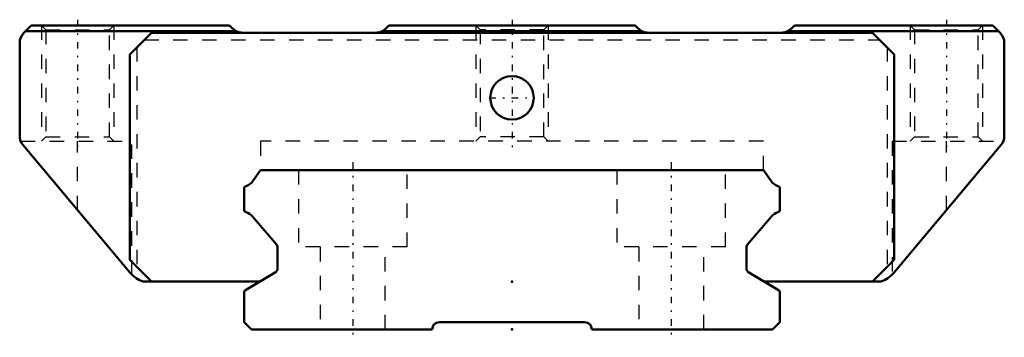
# Model space of a CAD drawing. Header units: millimetres. Extents: x -34 to 34, y -0.6 to 21.4.
import ezdxf

# ---------------------------------------------------------------- set-up
doc = ezdxf.new("R2010")
doc.units = ezdxf.units.MM
doc.linetypes.add('Center', pattern=[1.5, 0.45, -0.5, 0.05, -0.5])
doc.linetypes.add('Dashed', pattern=[2, 1, -1])
for name, color, linetype, lineweight in [('2d ConnectionPoints', 7, 'Continuous', 50), ('AM_0', 7, 'Continuous', 50), ('AM_5', 3, 'Continuous', 25), ('AM_7', 7, 'Center', 25), ('AM_9', 6, 'Dashed', 25)]:
    doc.layers.add(name, color=color, linetype=linetype, lineweight=lineweight)

# ---------------------------------------------------------------- blocks, each defined once
blk = doc.blocks.new('1_SHW21CASS1_Slide12_50_0_in_SHW21CA1SS130LG150W3550001_2')
at = {"layer": 'AM_0'}
for p, q in [((-33.2, 21), (-33.707, 20.493)), ((-19.022, 20.6), (-33.6, 20.6)), ((-33.2, 21), (-19.5, 21)), ((-24.9, 20.5), (-26.4, 19)), ((24.9, 20.5), (-24.9, 20.5)), ((-19.293, 20.793), (-19.5, 21)), ((-8.978, 20.6), (8.978, 20.6)), ((-8.5, 21), (-8.707, 20.793)), ((-8.5, 21), (8.5, 21)), ((8.707, 20.793), (8.5, 21)), ((19.022, 20.6), (33.6, 20.6)), ((19.5, 21), (19.293, 20.793)), ((19.5, 21), (33.2, 21)), ((26.4, 19), (24.9, 20.5)), ((33.707, 20.493), (33.2, 21)), ((-34, 19.786), (-34, 13.364)), ((34, 13.364), (34, 19.786)), ((-26.4, 19), (-26.4, 4.8)), ((26.4, 4.8), (26.4, 19)), ((-33.766, 12.721), (-26.376, 3.914)), ((26.376, 3.914), (33.766, 12.721)), ((-26.4, 4.8), (-24.9, 3.3)), ((24.9, 3.3), (26.4, 4.8)), ((-25.468, 3.3), (-17.425, 3.3)), ((17.425, 3.3), (25.468, 3.3))]:
    blk.add_line(p, q, dxfattribs=at)
for points in [[(-19.293, 20.793), (-19.229, 20.734), (-19.159, 20.681), (-19.086, 20.634), (-19.022, 20.6)], [(-8.978, 20.6), (-8.902, 20.641), (-8.829, 20.689), (-8.76, 20.743), (-8.707, 20.793)], [(8.707, 20.793), (8.771, 20.734), (8.841, 20.681), (8.914, 20.634), (8.978, 20.6)], [(19.022, 20.6), (19.098, 20.641), (19.171, 20.689), (19.24, 20.743), (19.293, 20.793)]]:
    blk.add_lwpolyline(points, dxfattribs=at)
blk.add_circle((0, 16), 1.5, dxfattribs=at)
for centre, radius, start, end in [((-33, 19.786), 1, 134.98793, 180), ((-18.586, 21.5), 1, 244.15807, 270), ((-9.414, 21.5), 1, 270, 295.84193), ((9.414, 21.5), 1, 244.15807, 270), ((18.586, 21.5), 1, 270, 295.84193), ((33, 19.786), 1, 360, 45.01207), ((-33, 13.364), 1, 180, 220.0007), ((33, 13.364), 1, 319.9993, 360), ((-24.844, 5.2), 2, 220.0007, 251.80513), ((24.844, 5.2), 2, 288.19487, 319.9993)]:
    blk.add_arc(centre, radius, start, end, dxfattribs=at)
at = {"layer": 'AM_5', "linetype": 'Dashed'}
for p, q in [((-32.5, 21), (-32.5, 13)), ((-27.5, 21), (-27.5, 13)), ((-2.5, 21), (-2.5, 13)), ((2.5, 21), (2.5, 13)), ((27.5, 21), (27.5, 13)), ((32.5, 21), (32.5, 13))]:
    blk.add_line(p, q, dxfattribs=at)
at = {"layer": 'AM_7'}
for p, q in [((-30, 21.4), (-30, 12.6)), ((0, 21.4), (0, 12.6)), ((30, 21.4), (30, 12.6)), ((-1.575, 16), (1.575, 16))]:
    blk.add_line(p, q, dxfattribs=at)
at = {"layer": 'AM_9'}
for p, q in [((-32.5, 21), (-32.2, 20.7)), ((-32.2, 20.7), (-32.2, 13.3)), ((-32.2, 20.7), (-27.8, 20.7)), ((-27.8, 20.7), (-27.5, 21)), ((-27.8, 13.3), (-27.8, 20.7)), ((-2.5, 21), (-2.2, 20.7)), ((-2.2, 20.7), (-2.2, 13.3)), ((2.2, 20.7), (-2.2, 20.7)), ((2.2, 20.7), (2.5, 21)), ((2.2, 13.3), (2.2, 20.7)), ((27.5, 21), (27.8, 20.7)), ((27.8, 20.7), (27.8, 13.3)), ((27.8, 20.7), (32.2, 20.7)), ((32.2, 20.7), (32.5, 21)), ((32.2, 13.3), (32.2, 20.7)), ((-25.4, 20), (25.4, 20)), ((-25.9, 19.5), (-25.9, 4.3)), ((25.9, 19.5), (25.9, 4.3)), ((-33.931, 13), (-26.25, 13)), ((-32.2, 13.3), (-32.5, 13)), ((-32.2, 13.3), (-27.8, 13.3)), ((-30, 8.233), (-30, 13)), ((-27.5, 13), (-27.8, 13.3)), ((-26.25, 3.783), (-26.25, 13)), ((-17.361, 13), (-17.361, 11)), ((17.361, 13), (-17.361, 13)), ((-2.2, 13.3), (-2.5, 13)), ((2.2, 13.3), (-2.2, 13.3)), ((2.5, 13), (2.2, 13.3)), ((17.361, 11), (17.361, 13)), ((26.25, 13), (33.931, 13)), ((26.25, 13), (26.25, 3.783)), ((27.8, 13.3), (27.5, 13)), ((27.8, 13.3), (32.2, 13.3)), ((30, 8.233), (30, 13)), ((32.5, 13), (32.2, 13.3))]:
    blk.add_line(p, q, dxfattribs=at)
blk = doc.blocks.new('2_SHW21CA13015_Track_0_in_SHW21CA1SS130LG150W3550001_2')
at = {"layer": 'AM_0'}
for p, q in [((-17.361, 11), (-17.865, 10.28)), ((17.361, 11), (-17.361, 11)), ((17.865, 10.28), (17.361, 11)), ((-18.5, 9.71), (-18.5, 8.29)), ((18.5, 8.29), (18.5, 9.71)), ((-17.926, 7.799), (-16.248, 5.836)), ((16.248, 5.836), (17.926, 7.799)), ((-16.2, 5.706), (-16.2, 4.151)), ((16.2, 4.151), (16.2, 5.706)), ((-16.297, 3.98), (-18.403, 2.71)), ((18.403, 2.71), (16.297, 3.98)), ((-18.5, 2.539), (-18.5, 0.5)), ((18.5, 0.5), (18.5, 2.539)), ((-18.5, 0.5), (-18, 0)), ((-18, 0), (-5.513, 0)), ((-5.013, 0.5), (5.013, 0.5)), ((5.513, 0), (18, 0)), ((18, 0), (18.5, 0.5))]:
    blk.add_line(p, q, dxfattribs=at)
for centre, radius, start, end in [((-18.709, 10.87), 1.03, 289.42182, 325.02267), ((18.709, 10.87), 1.03, 214.97733, 250.57818), ((-18.3, 9.71), 0.2, 109.42182, 180), ((18.3, 9.71), 0.2, 360, 70.57818), ((-18.3, 8.29), 0.2, 180, 250.57817), ((18.3, 8.29), 0.2, 289.42182, 0), ((-18.709, 7.13), 1.03, 40.52381, 70.57818), ((18.709, 7.13), 1.03, 109.42182, 139.47619), ((-16.4, 5.706), 0.2, 0, 40.52381), ((16.4, 5.706), 0.2, 139.47619, 180), ((-16.4, 4.151), 0.2, 301.07353, 0), ((16.4, 4.151), 0.2, 180, 238.92647), ((-18.3, 2.539), 0.2, 121.07353, 180), ((18.3, 2.539), 0.2, 360, 58.92647), ((-5.013, 0), 0.5, 90, 180), ((5.013, 0), 0.5, 0, 90)]:
    blk.add_arc(centre, radius, start, end, dxfattribs=at)
at = {"layer": 'AM_7'}
for p, q in [((-11, 11.55), (-11, -0.55)), ((11, 11.55), (11, -0.55))]:
    blk.add_line(p, q, dxfattribs=at)
at = {"layer": 'AM_9'}
for p, q in [((-14.75, 11), (-14.75, 5.7)), ((-7.25, 5.7), (-7.25, 11)), ((7.25, 11), (7.25, 5.7)), ((14.75, 5.7), (14.75, 11)), ((-7.25, 5.7), (-14.75, 5.7)), ((-13.25, 5.7), (-13.25, 0)), ((-8.75, 0), (-8.75, 5.7)), ((14.75, 5.7), (7.25, 5.7)), ((8.75, 5.7), (8.75, 0)), ((13.25, 0), (13.25, 5.7))]:
    blk.add_line(p, q, dxfattribs=at)

msp = doc.modelspace()

# ---------------------------------------------------------------- linework, layer by layer
at = {"layer": '2d ConnectionPoints'}
for p in [(0, 3.3), (0, 0), (0, 0)]:
    msp.add_point(p, dxfattribs=at)

# ---------------------------------------------------------------- block references
for name in ['1_SHW21CASS1_Slide12_50_0_in_SHW21CA1SS130LG150W3550001_2', '2_SHW21CA13015_Track_0_in_SHW21CA1SS130LG150W3550001_2']:
    msp.add_blockref(name, (0, 0))

doc.saveas('drawing.dxf')
